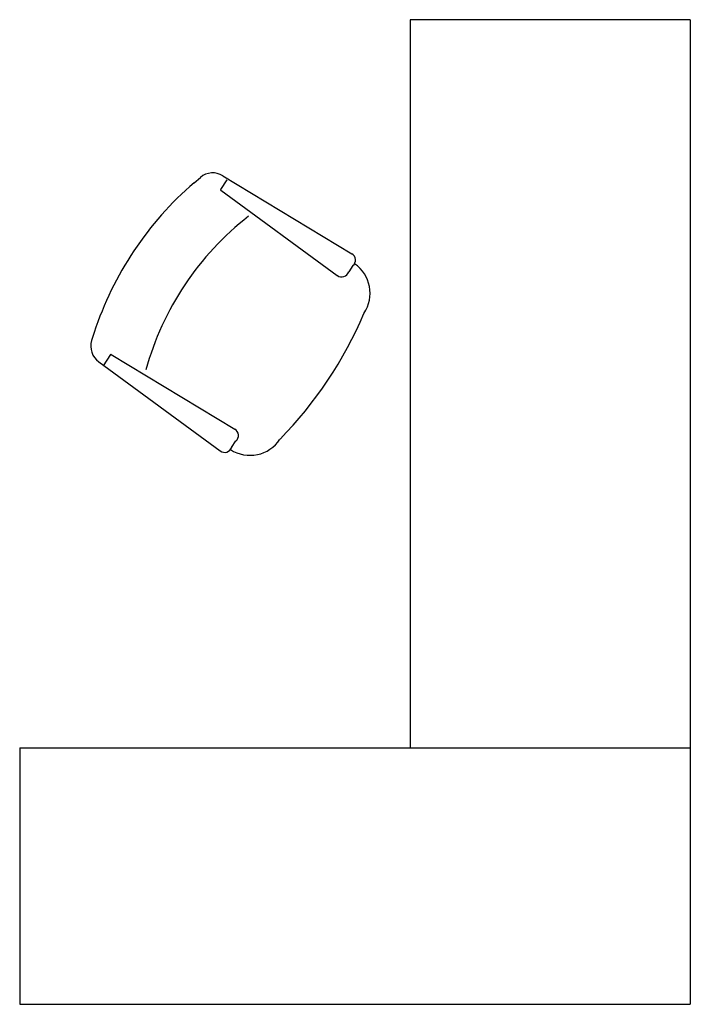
# Model space of a CAD drawing. Extents: x 54.06 to 55.5, y 238.85 to 240.96.
import ezdxf

# ---------------------------------------------------------------- set-up
doc = ezdxf.new("R2010")
doc.units = 0
doc.header["$MEASUREMENT"] = 0
doc.layers.get('0').update_dxf_attribs({"linetype": 'CONTINUOUS'})
doc.layers.add('MUEBLES', color=7, linetype='CONTINUOUS')
doc.layers.add('MUR', color=7, linetype='CONTINUOUS')

# ---------------------------------------------------------------- blocks, each defined once
blk = doc.blocks.new('SILLA05')
for p, q in [((-0.23, -0.0905), (-0.2136, -0.0905)), ((0.2385, -0.0905), (0.2221, -0.0905)), ((-0.2356, -0.4294), (-0.25, -0.1065)), ((-0.2074, -0.4159), (-0.1937, -0.1065)), ((0.2159, -0.4159), (0.2022, -0.1065)), ((0.2441, -0.4294), (0.2585, -0.1065)), ((-0.2084, -0.4169), (-0.2334, -0.4169)), ((0.2169, -0.4169), (0.2458, -0.4169)), ((-0.1888, -0.4725), (-0.2058, -0.4675)), ((0.1973, -0.4725), (0.2143, -0.4675))]:
    blk.add_line(p, q)
for centre, radius, start, end in [((0.0042, -0.8722), 0.8734, 79.2995, 100.7005), ((-0.1584, -0.091), 0.0769, 89.6456, 179.2842), ((0.1669, -0.091), 0.0769, 0.7158, 90.3544), ((-0.234, -0.1059), 0.016, 75.4846, 181.8292), ((-0.2096, -0.1059), 0.016, 358.1708, 104.5154), ((0.2181, -0.1059), 0.016, 75.4846, 181.8292), ((0.2425, -0.1059), 0.016, 358.1708, 104.5154), ((0.0044, 0.2591), 0.6267, 251.5812, 288.4188), ((-0.2084, -0.4159), 0.00104, 270, 357.4596), ((0.2169, -0.4159), 0.00104, 182.5404, 270), ((-0.194, -0.4275), 0.0417, 182.5404, 253.5801), ((0.2025, -0.4275), 0.0417, 286.4199, 357.4596), ((0.0042, 0.2223), 0.7211, 254.4748, 285.5252)]:
    blk.add_arc(centre, radius, start, end)

msp = doc.modelspace()

# ---------------------------------------------------------------- linework, layer by layer
for p, q in [((55.4991, 240.9572), (55.4988, 239.3957)), ((55.4988, 239.3957), (55.4988, 238.8457))]:
    msp.add_line(p, q)
at = {"layer": 'MUEBLES'}
for p, q in [((55.4991, 240.9572), (54.8988, 240.9572)), ((54.0613, 239.3957), (54.0613, 238.8457))]:
    msp.add_line(p, q, dxfattribs=at)
at = {"layer": 'MUR'}
for p, q in [((54.8988, 240.9572), (54.8988, 239.3957)), ((54.0613, 239.3957), (55.4988, 239.3957)), ((54.0613, 238.8457), (55.4988, 238.8457))]:
    msp.add_line(p, q, dxfattribs=at)

# ---------------------------------------------------------------- block references
at = {"layer": 'MUEBLES', "rotation": 236.292210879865}
msp.add_blockref('SILLA05', (54.7234, 240.1883), dxfattribs=at)

doc.saveas('drawing.dxf')
